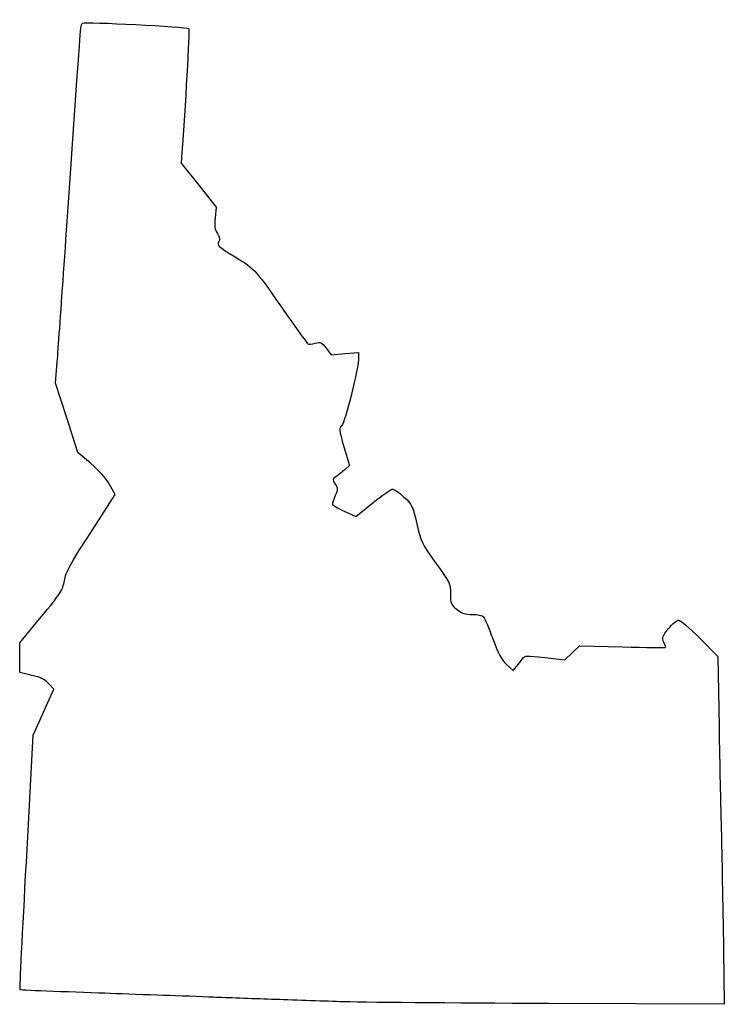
# Model space of a CAD drawing. Extents: x -197 to -91, y 153 to 301.
import ezdxf

# ---------------------------------------------------------------- set-up
doc = ezdxf.new("R2010")
doc.units = 0
doc.layers.add('Layer_1', color=7, linetype='CONTINUOUS')

msp = doc.modelspace()

# ---------------------------------------------------------------- linework, layer by layer
at = {"layer": 'Layer_1', "color": 7}
for points in [[(-172.895407, 281.142912), (-173.014919, 279.539476), (-170.368349, 276.204023), (-167.721777, 272.868571), (-167.894373, 271.284769)], [(-151.182649, 251.640096), (-150.418772, 250.638602), (-148.345271, 250.813876), (-146.27177, 250.98915), (-146.27177, 250.269142)], [(-186.626757, 234.242414), (-188.582063, 235.897461), (-190.260791, 241.118572), (-191.93952, 246.339683), (-191.695268, 249.585239)], [(-148.479583, 236.735833), (-147.674203, 233.921905), (-148.368659, 233.313722)], [(-186.656808, 223.86083), (-182.968237, 229.56944), (-183.819842, 231.078404)], [(-148.458992, 227.059455), (-146.695104, 226.262911), (-144.122851, 228.328518)], [(-196.295659, 202.480642), (-197.353992, 202.758106), (-197.353992, 204.975944), (-197.353992, 207.193784), (-194.127529, 211.1034)], [(-94.853836, 207.886905), (-92.129824, 205.135239), (-91.954785, 194.551905)], [(-118.198415, 204.981893), (-115.197709, 204.626271), (-114.098942, 205.699189), (-113.000175, 206.772108), (-106.49375, 206.594996)], [(-123.98005, 203.932018), (-122.988437, 203.01102), (-122.461889, 203.649796)], [(-196.350777, 174.135639), (-195.304912, 193.281905), (-193.759929, 196.763427), (-192.214949, 200.244946), (-192.980951, 201.044481)], [(-91.352963, 164.951465), (-91.161266, 152.707691), (-117.658185, 152.815909)]]:
    msp.add_lwpolyline(points, dxfattribs=at)
msp.add_lwpolyline([(-149.093992, 153.098343), (-149.093992, 153.098343), (-149.093992, 153.098343), (-149.093992, 153.098343)], close=True, dxfattribs=at)
for points in [[(-189.179324, 285.42746), (-188.095114, 301.158915), (-188.162176, 300.379931), (-187.868825, 300.650007)], [(-187.868825, 300.650007), (-187.615195, 300.883512), (-172.117935, 300.079638), (-171.859668, 299.819579)], [(-171.859668, 299.819579), (-171.745876, 299.704998), (-172.42602, 287.440487), (-172.895407, 281.142912)], [(-191.695268, 249.585239), (-191.390236, 253.638379), (-190.288497, 269.333797), (-189.179324, 285.42746)], [(-167.894373, 271.284769), (-168.031061, 270.030483), (-167.961699, 269.540305), (-167.560995, 268.928752)], [(-167.560995, 268.928752), (-167.161204, 268.318594), (-167.122633, 268.048267), (-167.377203, 267.640637)], [(-167.377203, 267.640637), (-167.663842, 267.181653), (-167.388972, 266.933978), (-164.885717, 265.395675)], [(-164.885717, 265.395675), (-161.7929, 263.495069), (-161.875699, 263.587988), (-157.034032, 256.584443)], [(-157.034032, 256.584443), (-155.456644, 254.302727), (-154.058922, 252.369654), (-153.927982, 252.28873)], [(-153.927982, 252.28873), (-153.797042, 252.207806), (-153.297647, 252.254093), (-152.818217, 252.391591)], [(-152.818217, 252.391591), (-152.023922, 252.619393), (-151.878702, 252.552667), (-151.182649, 251.640096)], [(-146.27177, 250.269142), (-146.27177, 248.711953), (-148.307549, 240.409839), (-148.794453, 239.981389)], [(-148.794453, 239.981389), (-149.258302, 239.573225), (-149.241188, 239.396808), (-148.479583, 236.735833)], [(-183.819842, 231.078404), (-184.334497, 231.990317), (-185.445101, 233.242215), (-186.626757, 234.242414)], [(-148.368659, 233.313722), (-148.75061, 232.979221), (-149.334959, 232.515132), (-149.667211, 232.282414)], [(-149.667211, 232.282414), (-150.240534, 231.880843), (-150.247748, 231.823329), (-149.808811, 231.153427)], [(-149.808811, 231.153427), (-149.386993, 230.509652), (-149.384865, 230.355299), (-149.784596, 229.398603)], [(-144.122851, 228.328518), (-142.708114, 229.464603), (-141.371134, 230.394128), (-141.151791, 230.394128)], [(-141.151791, 230.394128), (-140.932445, 230.394128), (-140.164673, 229.854378), (-139.44563, 229.194683)], [(-149.784596, 229.398603), (-150.025653, 228.821673), (-150.222881, 228.238571), (-150.222881, 228.102822)], [(-139.44563, 229.194683), (-138.200404, 228.052236), (-138.108619, 227.861127), (-137.514113, 225.173016)], [(-150.222881, 228.102822), (-150.222881, 227.96707), (-149.429131, 227.497557), (-148.458992, 227.059455)], [(-137.514113, 225.173016), (-136.917636, 222.476005), (-136.791296, 222.214379), (-134.666414, 219.276006)], [(-190.623221, 216.582618), (-190.392603, 217.885423), (-189.718402, 219.122553), (-186.656808, 223.86083)], [(-134.666414, 219.276006), (-132.520041, 216.307914), (-132.442881, 216.146325), (-132.442873, 214.619339)], [(-194.127529, 211.1034), (-191.196488, 214.655043), (-190.875624, 215.156732), (-190.623221, 216.582618)], [(-132.442873, 214.619339), (-132.442864, 213.154428), (-132.370943, 212.980074), (-131.470174, 212.26135)], [(-131.470174, 212.26135), (-130.70538, 211.65112), (-130.200044, 211.485239), (-129.105849, 211.485239)], [(-129.105849, 211.485239), (-128.331141, 211.485239), (-127.589164, 211.328848), (-127.432127, 211.132461)], [(-127.432127, 211.132461), (-127.276979, 210.938433), (-126.659905, 209.446183), (-126.060852, 207.81635)], [(-100.305413, 207.359028), (-100.587406, 207.977936), (-100.50349, 208.203607), (-99.565861, 209.347862)], [(-99.565861, 209.347862), (-98.984158, 210.057753), (-98.298886, 210.638572), (-98.043035, 210.638572)], [(-98.043035, 210.638572), (-97.787181, 210.638572), (-96.352041, 209.400322), (-94.853836, 207.886905)], [(-126.060852, 207.81635), (-125.240234, 205.583709), (-124.727154, 204.625918), (-123.98005, 203.932018)], [(-106.49375, 206.594996), (-102.915218, 206.497585), (-99.987326, 206.472563), (-99.987326, 206.539393)], [(-99.987326, 206.539393), (-99.987326, 206.606223), (-100.130466, 206.975059), (-100.305413, 207.359028)], [(-121.567231, 204.813045), (-121.220145, 205.307558), (-121.027715, 205.317201), (-118.198415, 204.981893)], [(-122.461889, 203.649796), (-122.17229, 204.001123), (-121.769694, 204.524583), (-121.567231, 204.813045)], [(-194.492141, 202.023598), (-194.901992, 202.122367), (-195.713576, 202.328036), (-196.295659, 202.480642)], [(-192.980951, 201.044481), (-193.402252, 201.484226), (-194.082289, 201.924828), (-194.492141, 202.023598)], [(-91.954785, 194.551905), (-91.858513, 188.731072), (-91.726851, 182.444572), (-91.662202, 180.581905)], [(-91.662202, 180.581905), (-91.597553, 178.719239), (-91.458395, 171.685541), (-91.352963, 164.951465)], [(-197.304762, 154.901218), (-197.355296, 154.949704), (-196.926005, 163.605192), (-196.350777, 174.135639)], [(-192.273992, 154.641704), (-194.990381, 154.735952), (-197.254227, 154.852735), (-197.304762, 154.901218)], [(-183.666215, 154.334031), (-185.684104, 154.409003), (-189.557604, 154.547456), (-192.273992, 154.641704)], [(-175.763992, 154.052932), (-178.092326, 154.132566), (-181.648326, 154.259061), (-183.666215, 154.334031)], [(-168.143992, 153.771387), (-170.006659, 153.846602), (-173.435659, 153.9733), (-175.763992, 154.052932)], [(-159.395104, 153.453593), (-162.344326, 153.553161), (-166.281326, 153.696169), (-168.143992, 153.771387)], [(-149.093992, 153.098343), (-151.810381, 153.194161), (-156.445881, 153.354023), (-159.395104, 153.453593)], [(-117.658185, 152.815909), (-132.231491, 152.87543), (-146.377604, 153.002523), (-149.093992, 153.098343)]]:
    msp.add_open_spline(points, degree=3, dxfattribs=at)

doc.saveas('drawing.dxf')
